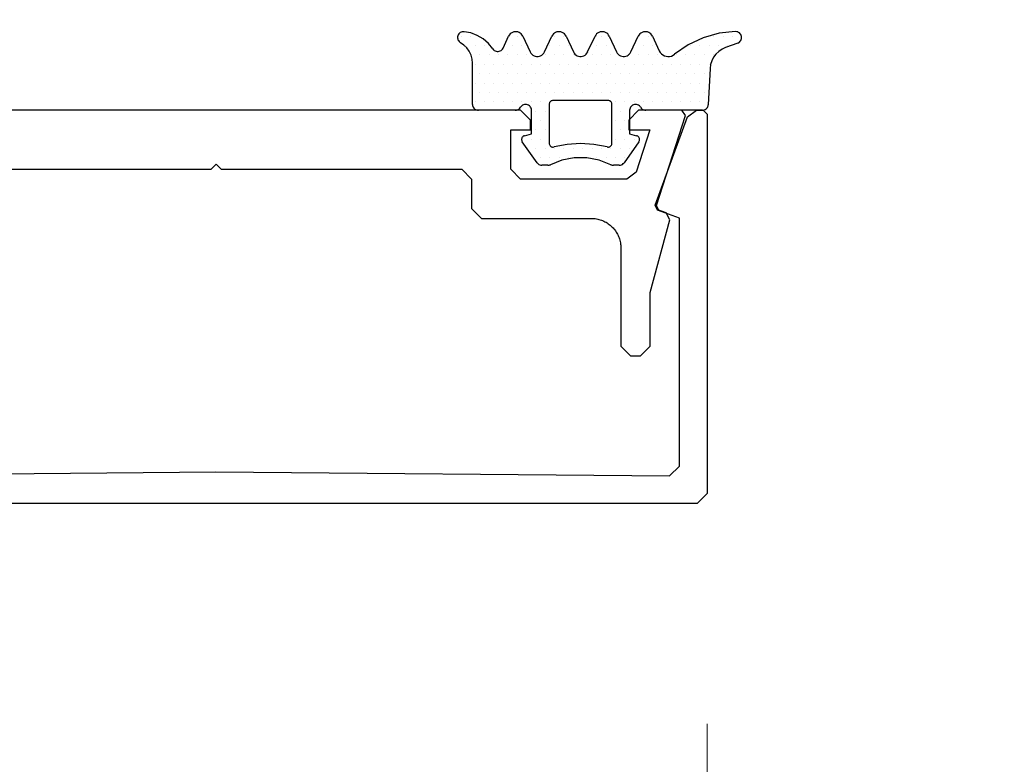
# Model space of a CAD drawing. Extents: x 4615668 to 9294084, y 5325188 to 10688993.
# Tile 31 of 256: x 4635352.97 to 4635357.98, y 5331390.9 to 5331394.69. Entities that reach past the tile are written whole.
import ezdxf

# ---------------------------------------------------------------- set-up
doc = ezdxf.new("R2010")
doc.units = 0
doc.header["$MEASUREMENT"] = 0
doc.layers.add('A_wymiary', color=152, linetype='Continuous', lineweight=5)
doc.layers.add('CrossSectionsGums', color=7, linetype='Continuous')
doc.layers.add('CrossSectionsProfils', color=7, linetype='Continuous')
doc.styles.add('wewn', font='arial.ttf', dxfattribs={"height": 12})
doc.dimstyles.new('Kopia 1do100 wew', dxfattribs={"dimscale": 0.5, "dimtxt": 8, "dimasz": 15, "dimexe": 20, "dimexo": 0, "dimgap": 5, "dimtad": 1, "dimdec": 0, "dimzin": 9, "dimtxsty": 'wewn', "dimblk": 'ARCHTICK', "dimcen": 3, "dimdle": 20, "dimclrd": 256, "dimclre": 256, "dimclrt": 256, "dimadec": 0, "dimazin": 2, "dimtfac": 1, "dimtdec": 0, "dimtix": 1, "dimtmove": 2, "dimatfit": 3, "dimldrblk": 'NONE', "dimfxl": 0, "dimtvp": 1, "dimtolj": 1, "dimtzin": 0, "dimlwd": 5, "dimlwe": 5, "dimarcsym": 0})

# ---------------------------------------------------------------- blocks, each defined once
blk = doc.blocks.new('5032252X', base_point=(219.526, 286.063))
at = {"layer": 'CrossSectionsProfils', "flags": 128}
blk.add_lwpolyline([(242.616, 280.481), (241.626, 276.787), (241.626, 274.063), (241.126, 273.563), (240.626, 273.563), (240.126, 274.063), (240.126, 279.063), (240.125, 279.128), (240.121, 279.193), (240.114, 279.258), (240.104, 279.323), (240.091, 279.387), (240.075, 279.451), (240.057, 279.514), (240.036, 279.576), (240.012, 279.637), (239.986, 279.696), (239.957, 279.755), (239.925, 279.813), (239.891, 279.869), (239.855, 279.923), (239.816, 279.976), (239.775, 280.027), (239.732, 280.076), (239.687, 280.123), (239.64, 280.168), (239.591, 280.212), (239.54, 280.253), (239.487, 280.291), (239.432, 280.328), (239.376, 280.362), (239.319, 280.393), (239.26, 280.422), (239.2, 280.448), (239.139, 280.472), (239.077, 280.493), (239.015, 280.511), (238.951, 280.527), (238.887, 280.54), (238.822, 280.55), (238.757, 280.557), (238.692, 280.561), (238.626, 280.563), (233.026, 280.563), (232.526, 281.063), (232.526, 282.563), (232.026, 283.063), (219.776, 283.063), (219.526, 283.313), (219.276, 283.063), (207.026, 283.063), (206.526, 282.563), (206.526, 281.063), (206.026, 280.563), (200.426, 280.563), (200.361, 280.561), (200.296, 280.557), (200.231, 280.55), (200.166, 280.54), (200.102, 280.527), (200.038, 280.511), (199.975, 280.493), (199.913, 280.472), (199.852, 280.448), (199.792, 280.422), (199.734, 280.393), (199.676, 280.362), (199.62, 280.328), (199.566, 280.291), (199.513, 280.253), (199.462, 280.212), (199.413, 280.168), (199.366, 280.123), (199.32, 280.076), (199.277, 280.027), (199.236, 279.976), (199.198, 279.923), (199.161, 279.869), (199.127, 279.813), (199.096, 279.755), (199.067, 279.696), (199.041, 279.637), (199.017, 279.576), (198.996, 279.514), (198.977, 279.451), (198.962, 279.387), (198.949, 279.323), (198.939, 279.258), (198.932, 279.193), (198.928, 279.128), (198.926, 279.063), (198.926, 274.063), (198.426, 273.563), (197.926, 273.563), (197.426, 274.063), (197.426, 276.787), (196.437, 280.481), (196.624, 280.84), (196.995, 280.975), (197.117, 281.224), (195.636, 285.801), (195.826, 286.063), (198.026, 286.063), (198.526, 285.563), (198.526, 285.068), (197.45, 285.068), (198.148, 282.909), (198.624, 282.563), (204.026, 282.563), (204.526, 283.063), (204.526, 285.068), (203.526, 285.068), (203.526, 285.563), (204.026, 286.063), (235.026, 286.063), (235.526, 285.563), (235.526, 285.068), (234.526, 285.068), (234.526, 283.063), (235.026, 282.563), (240.429, 282.563), (240.904, 282.909), (241.603, 285.068), (240.526, 285.068), (240.526, 285.563), (241.026, 286.063), (243.226, 286.063), (243.417, 285.801), (241.936, 281.224), (242.058, 280.975), (242.429, 280.84), (242.616, 280.481)], dxfattribs=at)
blk = doc.blocks.new('K41_7892_X', base_point=(63.96414, 1082.43878))
at = {"layer": 'CrossSectionsProfils'}
for p, q in [((39.16414, 1082.43878), (38.96414, 1082.23878)), ((38.96414, 1082.23878), (38.96414, 1062.93878)), ((39.49342, 1082.43878), (39.16414, 1082.43878)), ((39.96326, 1082.10979), (39.49342, 1082.43878)), ((88.43486, 1082.43878), (87.96502, 1082.10979)), ((88.76414, 1082.43878), (88.43486, 1082.43878)), ((88.96414, 1082.23878), (88.76414, 1082.43878)), ((88.96414, 1062.93878), (88.96414, 1082.23878)), ((41.60208, 1077.60718), (39.96326, 1082.10979)), ((87.96502, 1082.10979), (86.3262, 1077.60718)), ((41.48254, 1077.35084), (41.60208, 1077.60718)), ((86.3262, 1077.60718), (86.44574, 1077.35084)), ((40.36414, 1076.94377), (41.48254, 1077.35084)), ((86.44574, 1077.35084), (87.56414, 1076.94377)), ((40.36414, 1064.33437), (40.36414, 1076.94377)), ((87.56414, 1076.94377), (87.56414, 1064.33437)), ((40.86856, 1063.83439), (40.36414, 1064.33437)), ((87.56414, 1064.33437), (87.05971, 1063.83439)), ((63.96414, 1064.03878), (40.86856, 1063.83439)), ((87.05971, 1063.83439), (63.96414, 1064.03878)), ((38.96414, 1062.93878), (39.46414, 1062.43878)), ((88.46414, 1062.43878), (88.96414, 1062.93878)), ((39.46414, 1062.43878), (88.46414, 1062.43878))]:
    blk.add_line(p, q, dxfattribs=at)
blk = doc.blocks.new('Hatch19036', base_point=(5719.191, 731.848))
at = {"layer": 'CrossSectionsGums', "color": 8}
for p, q in [((6276.661, 666.613), (6276.661, 666.613)), ((6277.137, 666.613), (6277.137, 666.613)), ((6279.518, 666.613), (6279.518, 666.613)), ((6281.423, 666.613), (6281.423, 666.613)), ((6281.899, 666.613), (6281.899, 666.613)), ((6283.804, 666.613), (6283.804, 666.613)), ((6285.709, 666.613), (6285.709, 666.613)), ((6286.186, 666.613), (6286.186, 666.613)), ((6289.52, 666.613), (6289.52, 666.613)), ((6289.996, 666.613), (6289.996, 666.613)), ((6290.472, 666.613), (6290.472, 666.613)), ((6276.898, 666.137), (6276.898, 666.137)), ((6277.375, 666.137), (6277.375, 666.137)), ((6277.851, 666.137), (6277.851, 666.137)), ((6279.28, 666.137), (6279.28, 666.137)), ((6279.756, 666.137), (6279.756, 666.137)), ((6281.185, 666.137), (6281.185, 666.137)), ((6281.661, 666.137), (6281.661, 666.137)), ((6282.137, 666.137), (6282.137, 666.137)), ((6283.566, 666.137), (6283.566, 666.137)), ((6284.042, 666.137), (6284.042, 666.137)), ((6285.471, 666.137), (6285.471, 666.137)), ((6285.947, 666.137), (6285.947, 666.137)), ((6286.424, 666.137), (6286.424, 666.137)), ((6288.329, 666.137), (6288.329, 666.137)), ((6288.805, 666.137), (6288.805, 666.137)), ((6289.281, 666.137), (6289.281, 666.137)), ((6289.757, 666.137), (6289.757, 666.137)), ((6290.233, 666.137), (6290.233, 666.137)), ((6277.613, 665.66), (6277.613, 665.66)), ((6278.089, 665.66), (6278.089, 665.66)), ((6278.565, 665.66), (6278.565, 665.66)), ((6279.042, 665.66), (6279.042, 665.66)), ((6279.518, 665.66), (6279.518, 665.66)), ((6279.994, 665.66), (6279.994, 665.66)), ((6280.947, 665.66), (6280.947, 665.66)), ((6281.423, 665.66), (6281.423, 665.66)), ((6281.899, 665.66), (6281.899, 665.66)), ((6282.375, 665.66), (6282.375, 665.66)), ((6283.328, 665.66), (6283.328, 665.66)), ((6283.804, 665.66), (6283.804, 665.66)), ((6284.28, 665.66), (6284.28, 665.66)), ((6285.233, 665.66), (6285.233, 665.66)), ((6285.709, 665.66), (6285.709, 665.66)), ((6286.186, 665.66), (6286.186, 665.66)), ((6286.662, 665.66), (6286.662, 665.66)), ((6287.614, 665.66), (6287.614, 665.66)), ((6288.09, 665.66), (6288.09, 665.66)), ((6288.566, 665.66), (6288.566, 665.66)), ((6289.043, 665.66), (6289.043, 665.66)), ((6289.519, 665.66), (6289.519, 665.66)), ((6277.375, 665.184), (6277.375, 665.184)), ((6277.851, 665.184), (6277.851, 665.184)), ((6278.327, 665.184), (6278.327, 665.184)), ((6278.803, 665.184), (6278.803, 665.184)), ((6279.28, 665.184), (6279.28, 665.184)), ((6279.756, 665.184), (6279.756, 665.184)), ((6280.232, 665.184), (6280.232, 665.184)), ((6280.708, 665.184), (6280.708, 665.184)), ((6281.185, 665.184), (6281.185, 665.184)), ((6281.661, 665.184), (6281.661, 665.184)), ((6282.137, 665.184), (6282.137, 665.184)), ((6282.613, 665.184), (6282.613, 665.184)), ((6283.089, 665.184), (6283.089, 665.184)), ((6283.566, 665.184), (6283.566, 665.184)), ((6284.042, 665.184), (6284.042, 665.184)), ((6284.518, 665.184), (6284.518, 665.184)), ((6284.995, 665.184), (6284.995, 665.184)), ((6285.471, 665.184), (6285.471, 665.184)), ((6285.947, 665.184), (6285.947, 665.184)), ((6286.423, 665.184), (6286.423, 665.184)), ((6286.899, 665.184), (6286.899, 665.184)), ((6287.376, 665.184), (6287.376, 665.184)), ((6287.852, 665.184), (6287.852, 665.184)), ((6288.328, 665.184), (6288.328, 665.184)), ((6288.805, 665.184), (6288.805, 665.184)), ((6289.281, 665.184), (6289.281, 665.184)), ((6277.613, 664.708), (6277.613, 664.708)), ((6278.089, 664.708), (6278.089, 664.708)), ((6278.565, 664.708), (6278.565, 664.708)), ((6279.042, 664.708), (6279.042, 664.708)), ((6279.518, 664.708), (6279.518, 664.708)), ((6279.994, 664.708), (6279.994, 664.708)), ((6280.471, 664.708), (6280.471, 664.708)), ((6280.947, 664.708), (6280.947, 664.708)), ((6281.423, 664.708), (6281.423, 664.708)), ((6281.899, 664.708), (6281.899, 664.708)), ((6282.375, 664.708), (6282.375, 664.708)), ((6282.852, 664.708), (6282.852, 664.708)), ((6283.328, 664.708), (6283.328, 664.708)), ((6283.804, 664.708), (6283.804, 664.708)), ((6284.28, 664.708), (6284.28, 664.708)), ((6284.757, 664.708), (6284.757, 664.708)), ((6285.233, 664.708), (6285.233, 664.708)), ((6285.709, 664.708), (6285.709, 664.708)), ((6286.186, 664.708), (6286.186, 664.708)), ((6286.662, 664.708), (6286.662, 664.708)), ((6287.138, 664.708), (6287.138, 664.708)), ((6287.614, 664.708), (6287.614, 664.708)), ((6288.09, 664.708), (6288.09, 664.708)), ((6288.567, 664.708), (6288.567, 664.708)), ((6289.043, 664.708), (6289.043, 664.708)), ((6277.375, 664.232), (6277.375, 664.232)), ((6277.851, 664.232), (6277.851, 664.232)), ((6278.327, 664.232), (6278.327, 664.232)), ((6278.804, 664.232), (6278.804, 664.232)), ((6279.28, 664.232), (6279.28, 664.232)), ((6279.756, 664.232), (6279.756, 664.232)), ((6280.232, 664.232), (6280.232, 664.232)), ((6280.708, 664.232), (6280.708, 664.232)), ((6281.185, 664.232), (6281.185, 664.232)), ((6281.661, 664.232), (6281.661, 664.232)), ((6282.137, 664.232), (6282.137, 664.232)), ((6282.613, 664.232), (6282.613, 664.232)), ((6283.09, 664.232), (6283.09, 664.232)), ((6283.566, 664.232), (6283.566, 664.232)), ((6284.042, 664.232), (6284.042, 664.232)), ((6284.519, 664.232), (6284.519, 664.232)), ((6284.995, 664.232), (6284.995, 664.232)), ((6285.471, 664.232), (6285.471, 664.232)), ((6285.947, 664.232), (6285.947, 664.232)), ((6286.423, 664.232), (6286.423, 664.232)), ((6286.9, 664.232), (6286.9, 664.232)), ((6287.376, 664.232), (6287.376, 664.232)), ((6287.852, 664.232), (6287.852, 664.232)), ((6288.329, 664.232), (6288.329, 664.232)), ((6288.805, 664.232), (6288.805, 664.232)), ((6289.281, 664.232), (6289.281, 664.232)), ((6277.613, 663.755), (6277.613, 663.755)), ((6278.089, 663.755), (6278.089, 663.755)), ((6278.565, 663.755), (6278.565, 663.755)), ((6279.042, 663.755), (6279.042, 663.755)), ((6279.518, 663.755), (6279.518, 663.755)), ((6279.994, 663.755), (6279.994, 663.755)), ((6280.47, 663.755), (6280.47, 663.755)), ((6280.946, 663.755), (6280.946, 663.755)), ((6281.423, 663.755), (6281.423, 663.755)), ((6281.899, 663.755), (6281.899, 663.755)), ((6282.375, 663.755), (6282.375, 663.755)), ((6282.852, 663.755), (6282.852, 663.755)), ((6283.328, 663.755), (6283.328, 663.755)), ((6283.804, 663.755), (6283.804, 663.755)), ((6284.28, 663.755), (6284.28, 663.755)), ((6284.756, 663.755), (6284.756, 663.755)), ((6285.233, 663.755), (6285.233, 663.755)), ((6285.709, 663.755), (6285.709, 663.755)), ((6286.185, 663.755), (6286.185, 663.755)), ((6286.662, 663.755), (6286.662, 663.755)), ((6287.138, 663.755), (6287.138, 663.755)), ((6287.614, 663.755), (6287.614, 663.755)), ((6288.09, 663.755), (6288.09, 663.755)), ((6288.566, 663.755), (6288.566, 663.755)), ((6289.042, 663.755), (6289.042, 663.755)), ((6277.375, 663.279), (6277.375, 663.279)), ((6277.851, 663.279), (6277.851, 663.279)), ((6278.328, 663.279), (6278.328, 663.279)), ((6278.804, 663.279), (6278.804, 663.279)), ((6279.28, 663.279), (6279.28, 663.279)), ((6279.756, 663.279), (6279.756, 663.279)), ((6280.232, 663.279), (6280.232, 663.279)), ((6280.708, 663.279), (6280.708, 663.279)), ((6281.185, 663.279), (6281.185, 663.279)), ((6284.519, 663.279), (6284.519, 663.279)), ((6284.995, 663.279), (6284.995, 663.279)), ((6285.471, 663.279), (6285.471, 663.279)), ((6285.947, 663.279), (6285.947, 663.279)), ((6286.424, 663.279), (6286.424, 663.279)), ((6286.9, 663.279), (6286.9, 663.279)), ((6287.376, 663.279), (6287.376, 663.279)), ((6287.853, 663.279), (6287.853, 663.279)), ((6288.329, 663.279), (6288.329, 663.279)), ((6288.805, 663.279), (6288.805, 663.279)), ((6280.47, 662.803), (6280.47, 662.803)), ((6280.947, 662.803), (6280.947, 662.803)), ((6284.757, 662.803), (6284.757, 662.803)), ((6285.233, 662.803), (6285.233, 662.803)), ((6280.708, 662.327), (6280.708, 662.327)), ((6284.519, 662.327), (6284.519, 662.327)), ((6284.995, 662.327), (6284.995, 662.327)), ((6280.471, 661.85), (6280.471, 661.85)), ((6280.947, 661.85), (6280.947, 661.85)), ((6284.757, 661.85), (6284.757, 661.85)), ((6285.233, 661.85), (6285.233, 661.85)), ((6279.756, 661.374), (6279.756, 661.374)), ((6280.232, 661.374), (6280.232, 661.374)), ((6280.708, 661.374), (6280.708, 661.374)), ((6284.519, 661.374), (6284.519, 661.374)), ((6284.995, 661.374), (6284.995, 661.374)), ((6285.471, 661.374), (6285.471, 661.374)), ((6280.47, 660.898), (6280.47, 660.898)), ((6280.946, 660.898), (6280.946, 660.898)), ((6281.423, 660.898), (6281.423, 660.898)), ((6281.899, 660.898), (6281.899, 660.898)), ((6282.375, 660.898), (6282.375, 660.898)), ((6282.852, 660.898), (6282.852, 660.898)), ((6283.328, 660.898), (6283.328, 660.898)), ((6283.804, 660.898), (6283.804, 660.898)), ((6284.28, 660.898), (6284.28, 660.898)), ((6284.756, 660.898), (6284.756, 660.898)), ((6285.233, 660.898), (6285.233, 660.898)), ((6280.708, 660.422), (6280.708, 660.422)), ((6281.185, 660.422), (6281.185, 660.422)), ((6281.661, 660.422), (6281.661, 660.422)), ((6282.137, 660.422), (6282.137, 660.422)), ((6283.566, 660.422), (6283.566, 660.422)), ((6284.042, 660.422), (6284.042, 660.422)), ((6284.519, 660.422), (6284.519, 660.422)), ((6284.995, 660.422), (6284.995, 660.422))]:
    blk.add_line(p, q, dxfattribs=at)
blk = doc.blocks.new('120480', base_point=(6282.482, 662.748))
at = {"layer": 'CrossSectionsGums', "color": 1}
for p, q in [((6276.495, 666.639), (6276.484, 666.589)), ((6276.515, 666.686), (6276.495, 666.639)), ((6276.542, 666.729), (6276.515, 666.686)), ((6276.576, 666.767), (6276.542, 666.729)), ((6276.616, 666.798), (6276.576, 666.767)), ((6276.661, 666.823), (6276.616, 666.798)), ((6276.71, 666.839), (6276.661, 666.823)), ((6276.76, 666.847), (6276.71, 666.839)), ((6276.811, 666.847), (6276.76, 666.847)), ((6277.157, 666.781), (6276.811, 666.846)), ((6277.486, 666.656), (6277.157, 666.781)), ((6277.789, 666.476), (6277.486, 666.656)), ((6278.797, 666.011), (6279.08, 666.617)), ((6279.114, 666.677), (6279.08, 666.617)), ((6279.159, 666.731), (6279.114, 666.677)), ((6279.213, 666.776), (6279.159, 666.731)), ((6279.273, 666.811), (6279.213, 666.776)), ((6279.338, 666.834), (6279.273, 666.811)), ((6279.407, 666.846), (6279.338, 666.834)), ((6279.477, 666.846), (6279.407, 666.846)), ((6279.545, 666.834), (6279.477, 666.846)), ((6279.611, 666.81), (6279.545, 666.834)), ((6279.671, 666.776), (6279.611, 666.81)), ((6279.725, 666.731), (6279.671, 666.776)), ((6279.77, 666.677), (6279.725, 666.731)), ((6279.804, 666.617), (6279.77, 666.677)), ((6279.805, 666.617), (6280.18, 665.813)), ((6280.905, 665.813), (6281.279, 666.617)), ((6281.314, 666.677), (6281.28, 666.617)), ((6281.359, 666.731), (6281.314, 666.677)), ((6281.413, 666.776), (6281.359, 666.731)), ((6281.473, 666.81), (6281.413, 666.776)), ((6281.538, 666.834), (6281.473, 666.81)), ((6281.607, 666.846), (6281.538, 666.834)), ((6281.677, 666.846), (6281.607, 666.846)), ((6281.745, 666.834), (6281.677, 666.846)), ((6281.811, 666.811), (6281.745, 666.834)), ((6281.871, 666.776), (6281.811, 666.811)), ((6281.925, 666.731), (6281.871, 666.776)), ((6281.97, 666.677), (6281.925, 666.731)), ((6282.004, 666.617), (6281.97, 666.677)), ((6282.004, 666.617), (6282.379, 665.813)), ((6283.104, 665.813), (6283.479, 666.617)), ((6283.514, 666.677), (6283.479, 666.617)), ((6283.559, 666.731), (6283.514, 666.677)), ((6283.613, 666.776), (6283.559, 666.731)), ((6283.673, 666.81), (6283.613, 666.776)), ((6283.738, 666.834), (6283.673, 666.81)), ((6283.807, 666.846), (6283.738, 666.834)), ((6283.877, 666.846), (6283.807, 666.846)), ((6283.946, 666.834), (6283.877, 666.846)), ((6284.011, 666.81), (6283.946, 666.834)), ((6284.072, 666.776), (6284.011, 666.81)), ((6284.125, 666.731), (6284.072, 666.776)), ((6284.17, 666.677), (6284.125, 666.731)), ((6284.205, 666.617), (6284.17, 666.677)), ((6284.205, 666.617), (6284.58, 665.813)), ((6285.305, 665.813), (6285.68, 666.617)), ((6285.714, 666.677), (6285.68, 666.617)), ((6285.759, 666.731), (6285.714, 666.677)), ((6285.813, 666.776), (6285.759, 666.731)), ((6285.873, 666.811), (6285.813, 666.776)), ((6285.939, 666.834), (6285.873, 666.811)), ((6286.007, 666.846), (6285.939, 666.834)), ((6286.077, 666.846), (6286.007, 666.846)), ((6286.146, 666.834), (6286.077, 666.846)), ((6286.211, 666.81), (6286.146, 666.834)), ((6286.271, 666.776), (6286.211, 666.81)), ((6286.325, 666.731), (6286.271, 666.776)), ((6286.37, 666.677), (6286.325, 666.731)), ((6286.404, 666.617), (6286.37, 666.677)), ((6286.405, 666.617), (6286.752, 665.871)), ((6289.797, 666.763), (6288.983, 666.538)), ((6290.637, 666.848), (6289.797, 666.763)), ((6290.69, 666.844), (6290.637, 666.848)), ((6290.741, 666.831), (6290.69, 666.844)), ((6290.789, 666.81), (6290.741, 666.831)), ((6290.832, 666.78), (6290.789, 666.81)), ((6290.87, 666.743), (6290.832, 666.78)), ((6290.9, 666.701), (6290.87, 666.743)), ((6290.923, 666.653), (6290.9, 666.701)), ((6290.937, 666.602), (6290.923, 666.653)), ((6276.484, 666.589), (6276.482, 666.538)), ((6276.482, 666.538), (6276.488, 666.487)), ((6276.488, 666.487), (6276.502, 666.438)), ((6276.502, 666.438), (6276.525, 666.392)), ((6276.525, 666.392), (6276.555, 666.351)), ((6276.555, 666.351), (6276.592, 666.316)), ((6276.592, 666.316), (6276.634, 666.287)), ((6276.807, 666.167), (6276.634, 666.287)), ((6276.957, 666.019), (6276.807, 666.167)), ((6278.055, 666.245), (6277.789, 666.476)), ((6278.276, 665.971), (6278.055, 666.245)), ((6288.218, 666.179), (6287.525, 665.697)), ((6288.983, 666.538), (6288.218, 666.179)), ((6290.745, 666.266), (6290.126, 666.041)), ((6290.745, 666.266), (6290.792, 666.288)), ((6290.792, 666.288), (6290.835, 666.319)), ((6290.835, 666.319), (6290.872, 666.356)), ((6290.872, 666.356), (6290.902, 666.399)), ((6290.902, 666.399), (6290.924, 666.447)), ((6290.924, 666.447), (6290.938, 666.498)), ((6290.942, 666.55), (6290.937, 666.602)), ((6290.938, 666.498), (6290.942, 666.55)), ((6277.079, 665.847), (6276.957, 666.019)), ((6277.169, 665.656), (6277.079, 665.847)), ((6277.224, 665.453), (6277.169, 665.656)), ((6278.276, 665.971), (6278.309, 665.93)), ((6278.309, 665.93), (6278.349, 665.895)), ((6278.349, 665.895), (6278.394, 665.868)), ((6278.394, 665.868), (6278.444, 665.849)), ((6278.444, 665.849), (6278.495, 665.839)), ((6278.495, 665.839), (6278.548, 665.839)), ((6278.548, 665.839), (6278.6, 665.847)), ((6278.6, 665.847), (6278.65, 665.865)), ((6278.65, 665.865), (6278.696, 665.891)), ((6278.696, 665.891), (6278.737, 665.925)), ((6278.737, 665.925), (6278.771, 665.965)), ((6278.771, 665.965), (6278.797, 666.011)), ((6280.18, 665.813), (6280.214, 665.752)), ((6280.214, 665.752), (6280.259, 665.699)), ((6280.259, 665.699), (6280.313, 665.654)), ((6280.313, 665.654), (6280.373, 665.619)), ((6280.373, 665.619), (6280.439, 665.596)), ((6280.646, 665.596), (6280.711, 665.619)), ((6280.711, 665.619), (6280.771, 665.654)), ((6280.771, 665.654), (6280.825, 665.699)), ((6280.825, 665.699), (6280.87, 665.753)), ((6280.87, 665.753), (6280.904, 665.813)), ((6282.379, 665.813), (6282.414, 665.753)), ((6282.414, 665.753), (6282.459, 665.699)), ((6282.459, 665.699), (6282.512, 665.654)), ((6282.512, 665.654), (6282.573, 665.619)), ((6282.573, 665.619), (6282.638, 665.596)), ((6282.846, 665.596), (6282.911, 665.619)), ((6282.911, 665.619), (6282.971, 665.654)), ((6282.971, 665.654), (6283.025, 665.699)), ((6283.025, 665.699), (6283.07, 665.753)), ((6283.07, 665.753), (6283.105, 665.813)), ((6284.58, 665.813), (6284.614, 665.752)), ((6284.614, 665.752), (6284.659, 665.699)), ((6284.659, 665.699), (6284.713, 665.654)), ((6284.713, 665.654), (6284.773, 665.619)), ((6284.773, 665.619), (6284.838, 665.596)), ((6285.045, 665.596), (6285.111, 665.619)), ((6285.111, 665.619), (6285.171, 665.654)), ((6285.171, 665.654), (6285.225, 665.699)), ((6285.225, 665.699), (6285.27, 665.753)), ((6285.27, 665.753), (6285.304, 665.813)), ((6286.752, 665.871), (6286.798, 665.792)), ((6286.798, 665.792), (6286.858, 665.723)), ((6286.858, 665.723), (6286.929, 665.665)), ((6286.929, 665.665), (6287.009, 665.622)), ((6287.009, 665.622), (6287.096, 665.594)), ((6287.366, 665.608), (6287.45, 665.646)), ((6287.45, 665.646), (6287.525, 665.697)), ((6289.635, 665.705), (6289.516, 665.544)), ((6289.779, 665.844), (6289.635, 665.705)), ((6289.944, 665.957), (6289.779, 665.844)), ((6290.126, 666.041), (6289.944, 665.957)), ((6277.242, 665.243), (6277.224, 665.453)), ((6277.242, 663.148), (6277.242, 665.243)), ((6280.439, 665.596), (6280.507, 665.583)), ((6280.507, 665.583), (6280.577, 665.583)), ((6280.577, 665.583), (6280.646, 665.596)), ((6282.638, 665.596), (6282.707, 665.583)), ((6282.707, 665.583), (6282.777, 665.583)), ((6282.777, 665.583), (6282.846, 665.596)), ((6284.838, 665.596), (6284.907, 665.583)), ((6284.907, 665.583), (6284.977, 665.583)), ((6284.977, 665.583), (6285.045, 665.596)), ((6287.096, 665.594), (6287.186, 665.582)), ((6287.186, 665.582), (6287.278, 665.587)), ((6287.278, 665.587), (6287.366, 665.608)), ((6289.365, 665.174), (6289.338, 664.976)), ((6289.425, 665.366), (6289.365, 665.174)), ((6289.516, 665.544), (6289.425, 665.366)), ((6289.338, 664.976), (6289.242, 663.132)), ((6277.242, 663.148), (6277.247, 663.096)), ((6279.792, 663.108), (6279.749, 663.078)), ((6279.839, 663.13), (6279.792, 663.108)), ((6279.89, 663.143), (6279.839, 663.13)), ((6279.942, 663.148), (6279.89, 663.143)), ((6279.994, 663.143), (6279.942, 663.148)), ((6280.045, 663.13), (6279.994, 663.143)), ((6280.092, 663.108), (6280.045, 663.13)), ((6280.135, 663.078), (6280.092, 663.108)), ((6281.145, 663.183), (6281.142, 663.148)), ((6281.142, 663.148), (6281.142, 661.173)), ((6281.154, 663.216), (6281.145, 663.183)), ((6281.169, 663.248), (6281.154, 663.216)), ((6281.189, 663.276), (6281.169, 663.248)), ((6281.213, 663.301), (6281.189, 663.276)), ((6281.242, 663.321), (6281.213, 663.301)), ((6281.273, 663.336), (6281.242, 663.321)), ((6281.307, 663.345), (6281.273, 663.336)), ((6281.342, 663.348), (6281.307, 663.345)), ((6284.142, 663.348), (6281.342, 663.348)), ((6284.177, 663.345), (6284.142, 663.348)), ((6284.21, 663.336), (6284.177, 663.345)), ((6284.242, 663.321), (6284.21, 663.336)), ((6284.27, 663.301), (6284.242, 663.321)), ((6284.295, 663.276), (6284.27, 663.301)), ((6284.315, 663.248), (6284.295, 663.276)), ((6284.33, 663.216), (6284.315, 663.248)), ((6284.339, 663.183), (6284.33, 663.216)), ((6284.342, 663.148), (6284.339, 663.183)), ((6284.342, 661.173), (6284.342, 663.148)), ((6285.392, 663.108), (6285.349, 663.078)), ((6285.439, 663.13), (6285.392, 663.108)), ((6285.49, 663.143), (6285.439, 663.13)), ((6285.542, 663.148), (6285.49, 663.143)), ((6285.594, 663.143), (6285.542, 663.148)), ((6285.645, 663.13), (6285.594, 663.143)), ((6285.692, 663.108), (6285.645, 663.13)), ((6285.735, 663.078), (6285.692, 663.108)), ((6289.235, 663.082), (6289.242, 663.132)), ((6277.247, 663.096), (6277.26, 663.045)), ((6277.26, 663.045), (6277.282, 662.998)), ((6277.282, 662.998), (6277.312, 662.955)), ((6277.312, 662.955), (6277.349, 662.918)), ((6277.349, 662.918), (6277.392, 662.888)), ((6277.392, 662.888), (6277.439, 662.866)), ((6277.439, 662.866), (6277.49, 662.853)), ((6277.49, 662.853), (6277.542, 662.848)), ((6279.422, 662.848), (6277.542, 662.848)), ((6279.422, 662.848), (6279.474, 662.852)), ((6279.474, 662.852), (6279.525, 662.866)), ((6279.525, 662.866), (6279.572, 662.888)), ((6279.572, 662.888), (6279.615, 662.918)), ((6279.615, 662.918), (6279.652, 662.955)), ((6279.652, 662.955), (6279.682, 662.998)), ((6279.712, 663.041), (6279.682, 662.998)), ((6279.749, 663.078), (6279.712, 663.041)), ((6280.172, 663.041), (6280.135, 663.078)), ((6280.202, 662.998), (6280.172, 663.041)), ((6280.224, 662.951), (6280.202, 662.998)), ((6280.238, 662.9), (6280.224, 662.951)), ((6280.242, 662.848), (6280.238, 662.9)), ((6280.242, 661.648), (6280.242, 662.848)), ((6285.247, 662.9), (6285.242, 662.848)), ((6285.242, 662.848), (6285.242, 661.648)), ((6285.26, 662.951), (6285.247, 662.9)), ((6285.282, 662.998), (6285.26, 662.951)), ((6285.312, 663.041), (6285.282, 662.998)), ((6285.349, 663.078), (6285.312, 663.041)), ((6285.772, 663.041), (6285.735, 663.078)), ((6285.802, 662.998), (6285.772, 663.041)), ((6285.802, 662.998), (6285.832, 662.955)), ((6285.832, 662.955), (6285.869, 662.918)), ((6285.869, 662.918), (6285.912, 662.888)), ((6285.912, 662.888), (6285.959, 662.866)), ((6285.959, 662.866), (6286.009, 662.853)), ((6286.009, 662.853), (6286.062, 662.848)), ((6288.942, 662.848), (6286.062, 662.848)), ((6288.942, 662.848), (6288.992, 662.852)), ((6288.992, 662.852), (6289.041, 662.865)), ((6289.041, 662.865), (6289.087, 662.885)), ((6289.087, 662.885), (6289.13, 662.914)), ((6289.13, 662.914), (6289.166, 662.948)), ((6289.166, 662.948), (6289.197, 662.989)), ((6289.197, 662.989), (6289.22, 663.034)), ((6289.22, 663.034), (6289.235, 663.082)), ((6279.89, 661.554), (6280.242, 661.648)), ((6285.242, 661.648), (6285.594, 661.554)), ((6279.749, 661.412), (6279.743, 661.378)), ((6279.743, 661.378), (6279.743, 661.343)), ((6279.743, 661.343), (6279.749, 661.309)), ((6279.761, 661.445), (6279.749, 661.412)), ((6279.749, 661.309), (6279.761, 661.276)), ((6279.778, 661.475), (6279.761, 661.445)), ((6279.761, 661.276), (6279.778, 661.246)), ((6279.801, 661.502), (6279.778, 661.475)), ((6280.527, 660.176), (6279.778, 661.246)), ((6279.827, 661.524), (6279.801, 661.502)), ((6279.857, 661.542), (6279.827, 661.524)), ((6279.89, 661.554), (6279.857, 661.542)), ((6281.142, 661.173), (6281.145, 661.137)), ((6281.145, 661.137), (6281.155, 661.102)), ((6281.155, 661.102), (6281.171, 661.069)), ((6282.062, 661.108), (6281.392, 660.98)), ((6282.742, 661.151), (6282.062, 661.108)), ((6283.422, 661.108), (6282.742, 661.151)), ((6284.092, 660.98), (6283.422, 661.108)), ((6284.313, 661.069), (6284.329, 661.102)), ((6284.329, 661.102), (6284.338, 661.137)), ((6284.338, 661.137), (6284.342, 661.173)), ((6285.706, 661.246), (6284.957, 660.176)), ((6285.627, 661.542), (6285.594, 661.554)), ((6285.657, 661.524), (6285.627, 661.542)), ((6285.684, 661.502), (6285.657, 661.524)), ((6285.706, 661.475), (6285.684, 661.502)), ((6285.723, 661.445), (6285.706, 661.475)), ((6285.706, 661.246), (6285.723, 661.276)), ((6285.735, 661.412), (6285.723, 661.445)), ((6285.723, 661.276), (6285.735, 661.309)), ((6285.741, 661.378), (6285.735, 661.412)), ((6285.735, 661.309), (6285.741, 661.343)), ((6285.741, 661.343), (6285.741, 661.378)), ((6281.171, 661.069), (6281.193, 661.04)), ((6281.193, 661.04), (6281.22, 661.015)), ((6281.22, 661.015), (6281.25, 660.996)), ((6281.25, 660.996), (6281.284, 660.982)), ((6281.284, 660.982), (6281.32, 660.975)), ((6281.32, 660.975), (6281.356, 660.974)), ((6281.356, 660.974), (6281.392, 660.98)), ((6284.092, 660.98), (6284.128, 660.974)), ((6284.128, 660.974), (6284.164, 660.975)), ((6284.164, 660.975), (6284.2, 660.982)), ((6284.2, 660.982), (6284.234, 660.996)), ((6284.234, 660.996), (6284.264, 661.015)), ((6284.264, 661.015), (6284.291, 661.04)), ((6284.291, 661.04), (6284.313, 661.069)), ((6280.527, 660.176), (6280.565, 660.132)), ((6280.565, 660.132), (6280.61, 660.096)), ((6280.61, 660.096), (6280.661, 660.07)), ((6281.797, 660.314), (6281.204, 660.08)), ((6282.424, 660.433), (6281.797, 660.314)), ((6283.061, 660.433), (6282.424, 660.433)), ((6283.687, 660.314), (6283.061, 660.433)), ((6284.28, 660.08), (6283.687, 660.314)), ((6284.823, 660.07), (6284.874, 660.096)), ((6284.874, 660.096), (6284.919, 660.132)), ((6284.919, 660.132), (6284.956, 660.176)), ((6280.661, 660.07), (6280.716, 660.053)), ((6280.716, 660.053), (6280.773, 660.048)), ((6281.069, 660.048), (6280.773, 660.048)), ((6281.069, 660.048), (6281.104, 660.05)), ((6281.104, 660.05), (6281.139, 660.056)), ((6281.139, 660.056), (6281.172, 660.066)), ((6281.172, 660.066), (6281.205, 660.08)), ((6284.28, 660.08), (6284.312, 660.066)), ((6284.312, 660.066), (6284.346, 660.056)), ((6284.346, 660.056), (6284.38, 660.05)), ((6284.38, 660.05), (6284.416, 660.048)), ((6284.711, 660.048), (6284.416, 660.048)), ((6284.711, 660.048), (6284.768, 660.053)), ((6284.768, 660.053), (6284.823, 660.07))]:
    blk.add_line(p, q, dxfattribs=at)
at = {"layer": 'CrossSectionsGums'}
blk.add_blockref('Hatch19036', (5719.191, 731.848), dxfattribs=at)
blk = doc.blocks.new('_ArchTick')
at = {"color": 0, "linetype": 'ByBlock', "const_width": 0.15}
blk.add_lwpolyline([(-0.5, -0.5), (0.5, 0.5)], dxfattribs=at)
blk = doc.blocks.new('*D5553')
at = {"layer": 'A_wymiary', "lineweight": 5, "ltscale": 40}
for p, q in [((4635300.4677, 5331391.1035), (4635300.4677, 5331343.6035)), ((4635356.4665, 5331391.1035), (4635356.4665, 5331343.6035)), ((4635290.4677, 5331353.6035), (4635366.4665, 5331353.6035))]:
    blk.add_line(p, q, dxfattribs=at)
at = {"layer": 'Defpoints', "color": 0}
for p in [(4635300.4677, 5331405.9973), (4635356.4665, 5331405.9973), (4635356.4665, 5331353.6035)]:
    blk.add_point(p, dxfattribs=at)
at = {"layer": 'A_wymiary', "linetype": 'ByBlock', "lineweight": 5, "xscale": 7.5, "yscale": 7.5, "zscale": 7.5, "rotation": 180}
blk.add_blockref('_ArchTick', (4635300.4677, 5331353.6035), dxfattribs=at)
at = {"layer": 'A_wymiary', "linetype": 'ByBlock', "lineweight": 5, "xscale": 7.5, "yscale": 7.5, "zscale": 7.5}
blk.add_blockref('_ArchTick', (4635356.4665, 5331353.6035), dxfattribs=at)
at = {"layer": 'A_wymiary', "ltscale": 40, "insert": (4635328.4671, 5331362.2304), "char_height": 12, "attachment_point": 5, "style": 'wewn'}
blk.add_mtext('\\A1;56', dxfattribs=at)
blk = doc.blocks.new('_None')

msp = doc.modelspace()

# ---------------------------------------------------------------- block references
at = {"layer": 'CrossSectionsGums', "xscale": 0.1, "yscale": 0.1, "zscale": 0.1}
msp.add_blockref('120480', (4635355.7954, 5331394.2151), dxfattribs=at)
msp.add_blockref('120480', (4635355.7954, 5331394.2151), dxfattribs=at)
msp.add_blockref('120480', (4635355.7954, 5331394.2151), dxfattribs=at)
at = {"layer": 'CrossSectionsProfils', "xscale": 0.1, "yscale": -0.1, "zscale": 0.1, "rotation": 180}
for name, p in [('K41_7892_X', (4635353.9654, 5331394.2251)), ('K41_7892_X', (4635353.9654, 5331394.2251)), ('K41_7892_X', (4635353.9654, 5331394.2251)), ('5032252X', (4635353.9664, 5331394.2251)), ('5032252X', (4635353.9664, 5331394.2251)), ('5032252X', (4635353.9664, 5331394.2251))]:
    msp.add_blockref(name, p, dxfattribs=at)

# ---------------------------------------------------------------- dimensions: what is measured, and where the dimension line sits
at = {"layer": 'A_wymiary', "ltscale": 40}
dim = msp.add_linear_dim(base=(4635356.4665, 5331353.6035), p1=(4635300.4677, 5331405.9973), p2=(4635356.4665, 5331405.9973), dimstyle='Kopia 1do100 wew', override={"dimtxsty": 'wewn', "dimldrblk": 'None'}, dxfattribs=at)
dim.commit()
dim.dimension.update_dxf_attribs({"geometry": '*D5553', "text_midpoint": (4635328.4671, 5331362.2304)})

doc.saveas('drawing.dxf')
